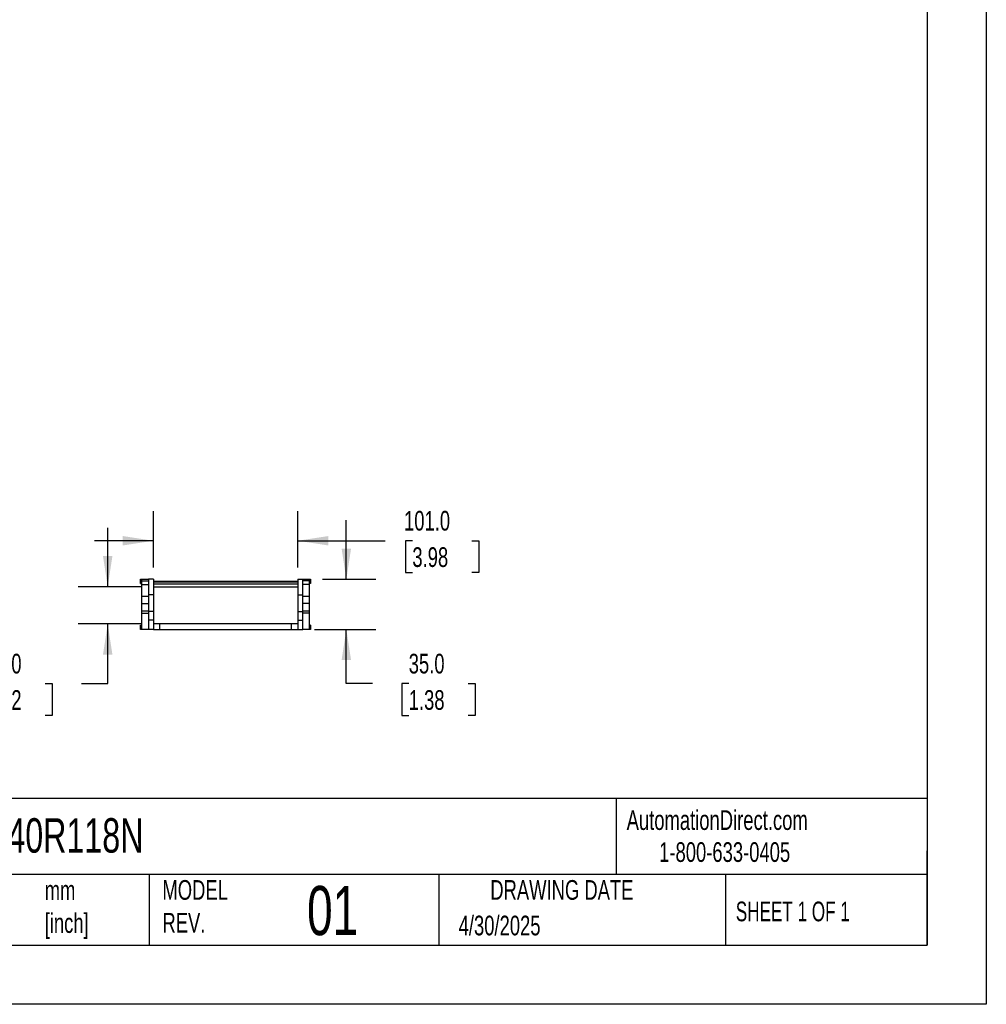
# Model space of a CAD drawing. Header units: millimetres. Extents: x 0 to 1816, y 0 to 1403.
# Tile 7 of 17: x 1140 to 1816, y 0 to 688. Entities that reach past the tile are written whole.
import ezdxf

# ---------------------------------------------------------------- set-up
doc = ezdxf.new("R2010")
doc.units = ezdxf.units.MM
doc.header["$LTSCALE"] = 6.5
doc.layers.add('DIMENSIONS', color=140, linetype='Continuous', lineweight=25)
doc.layers.add('TEXT', color=140, linetype='Continuous', lineweight=25)
doc.styles.add('SLDTEXTSTYLE0', font='TXT', dxfattribs={"width": 0.7})
doc.styles.add('SLDTEXTSTYLE1', font='TXT', dxfattribs={"width": 0.65})
doc.dimstyles.new('SLDDIMSTYLE3', dxfattribs={"dimtxt": 14.027051, "dimasz": 21.463, "dimexe": 0, "dimexo": 0.0625, "dimgap": 3.506763, "dimtad": 0, "dimtih": 1, "dimtoh": 1, "dimdec": 1, "dimrnd": 1e-09, "dimzin": 4, "dimdsep": 46, "dimtxsty": 'SLDTEXTSTYLE0', "dimsah": 1, "dimcen": 0.09, "dimadec": 0, "dimazin": 1, "dimtfac": 1, "dimtdec": 1, "dimtmove": 0, "dimatfit": 0, "dimfxl": 0, "dimfrac": 2, "dimtolj": 1, "dimtzin": 12, "dimarcsym": 0})

# ---------------------------------------------------------------- blocks, each defined once
blk = doc.blocks.new('_D_5')
at = {"layer": 'DIMENSIONS'}
for p, q in [((1233.46, 305.44), (1233.46, 344.79)), ((1334.46, 305.44), (1334.46, 344.79)), ((1233.46, 324.15), (1192.18, 324.15)), ((1334.46, 324.15), (1395.61, 324.15)), ((1414.61, 324.15), (1409.9, 324.15)), ((1409.9, 324.15), (1409.9, 301.86)), ((1456.3, 324.15), (1461.01, 324.15)), ((1461.01, 324.15), (1461.01, 301.86)), ((1409.9, 301.86), (1414.61, 301.86)), ((1461.01, 301.86), (1456.3, 301.86))]:
    blk.add_line(p, q, dxfattribs=at)
for points in [[(1233.46, 324.15), (1212, 327.45), (1212, 320.85)], [(1334.46, 324.15), (1355.92, 320.85), (1355.92, 327.45)]]:
    blk.add_solid(points, dxfattribs=at)
at = {"layer": 'DIMENSIONS', "char_height": 13.758, "attachment_point": 1, "style": 'SLDTEXTSTYLE0'}
for s, insert in [('101.0', (1408.78, 345.02)), ('3.98', (1414.61, 319.59))]:
    blk.add_mtext(s, dxfattribs=dict(at, insert=insert))
blk = doc.blocks.new('_D_6')
at = {"layer": 'DIMENSIONS'}
for p, q in [((1201.49, 291.98), (1201.49, 333.26)), ((1225.2, 291.98), (1180.85, 291.98)), ((1225.2, 265.98), (1180.85, 265.98)), ((1201.49, 224.24), (1201.49, 265.98)), ((1116.16, 224.24), (1111.45, 224.24)), ((1111.45, 224.24), (1111.45, 201.95)), ((1157.84, 224.24), (1162.55, 224.24)), ((1162.55, 224.24), (1162.55, 201.95)), ((1183.13, 224.24), (1201.49, 224.24)), ((1111.45, 201.95), (1116.16, 201.95)), ((1162.55, 201.95), (1157.84, 201.95))]:
    blk.add_line(p, q, dxfattribs=at)
for points in [[(1201.49, 291.98), (1204.79, 313.44), (1198.18, 313.44)], [(1201.49, 265.98), (1198.18, 244.52), (1204.79, 244.52)]]:
    blk.add_solid(points, dxfattribs=at)
at = {"layer": 'DIMENSIONS', "char_height": 13.758, "attachment_point": 1, "style": 'SLDTEXTSTYLE0'}
for s, insert in [('26.0', (1116.16, 245.12)), ('1.02', (1116.16, 219.68))]:
    blk.add_mtext(s, dxfattribs=dict(at, insert=insert))
blk = doc.blocks.new('_D_7')
at = {"layer": 'DIMENSIONS'}
for p, q in [((1368.42, 297.18), (1368.42, 338.46)), ((1351.71, 297.18), (1389.06, 297.18)), ((1346.21, 262.18), (1389.06, 262.18)), ((1368.42, 224.24), (1368.42, 262.18)), ((1386.78, 224.24), (1368.42, 224.24)), ((1412.07, 224.24), (1407.36, 224.24)), ((1407.36, 224.24), (1407.36, 201.95)), ((1453.75, 224.24), (1458.46, 224.24)), ((1458.46, 224.24), (1458.46, 201.95)), ((1407.36, 201.95), (1412.07, 201.95)), ((1458.46, 201.95), (1453.75, 201.95))]:
    blk.add_line(p, q, dxfattribs=at)
for points in [[(1368.42, 297.18), (1371.73, 318.64), (1365.12, 318.64)], [(1368.42, 262.18), (1365.12, 240.72), (1371.73, 240.72)]]:
    blk.add_solid(points, dxfattribs=at)
at = {"layer": 'DIMENSIONS', "char_height": 13.758, "attachment_point": 1, "style": 'SLDTEXTSTYLE0'}
for s, insert in [('35.0', (1412.07, 245.12)), ('1.38', (1412.07, 219.68))]:
    blk.add_mtext(s, dxfattribs=dict(at, insert=insert))

msp = doc.modelspace()

# ---------------------------------------------------------------- linework, layer by layer
at = {"color": 7, "linetype": 'Continuous'}
for p, q in [((1816.12, 1403.37), (1816.12, 0.02)), ((1816.12, 0.02), (0.02, 0.02))]:
    msp.add_line(p, q, dxfattribs=at)
for p, q in [((1224.46, 294.68), (1224.46, 297.18)), ((1224.46, 297.18), (1225.46, 297.18)), ((1225.46, 296.18), (1225.46, 297.18)), ((1225.46, 297.18), (1229.96, 297.18)), ((1225.46, 293.6), (1225.46, 296.18)), ((1225.46, 296.18), (1229.96, 296.18)), ((1233.46, 297.18), (1229.96, 297.18)), ((1229.96, 297.18), (1229.96, 286.35)), ((1233.46, 297.18), (1233.46, 286.35)), ((1334.46, 297.18), (1337.96, 297.18)), ((1334.46, 297.18), (1334.46, 286.35)), ((1337.96, 286.35), (1337.96, 297.18)), ((1337.96, 297.18), (1342.46, 297.18)), ((1342.46, 296.18), (1337.96, 296.18)), ((1342.46, 297.18), (1342.46, 296.18)), ((1342.46, 297.18), (1343.46, 297.18)), ((1342.46, 296.18), (1342.46, 293.6)), ((1343.46, 297.18), (1343.46, 294.68)), ((1224.46, 294.18), (1224.46, 294.68)), ((1224.46, 294.68), (1225.46, 294.68)), ((1224.46, 294.18), (1225.46, 294.18)), ((1225.46, 293.6), (1229.96, 293.6)), ((1225.46, 285.18), (1225.46, 293.6)), ((1233.46, 295.98), (1334.46, 295.98)), ((1233.46, 295.48), (1334.46, 295.48)), ((1233.46, 293.98), (1334.46, 293.98)), ((1233.46, 291.98), (1334.46, 291.98)), ((1342.46, 293.6), (1337.96, 293.6)), ((1343.46, 294.68), (1342.46, 294.68)), ((1343.46, 294.18), (1342.46, 294.18)), ((1342.46, 293.6), (1342.46, 285.18)), ((1343.46, 294.68), (1343.46, 294.18)), ((1229.96, 285.18), (1225.46, 285.18)), ((1225.46, 280.18), (1225.46, 285.18)), ((1233.46, 286.35), (1229.96, 286.35)), ((1229.96, 286.35), (1229.96, 274.62)), ((1233.46, 286.35), (1233.46, 274.62)), ((1334.46, 286.35), (1334.46, 274.62)), ((1334.46, 286.35), (1337.96, 286.35)), ((1337.96, 274.62), (1337.96, 286.35)), ((1342.46, 285.18), (1337.96, 285.18)), ((1342.46, 285.18), (1342.46, 280.18)), ((1225.46, 275.18), (1225.46, 280.18)), ((1225.46, 280.18), (1229.96, 280.18)), ((1342.46, 280.18), (1337.96, 280.18)), ((1342.46, 280.18), (1342.46, 275.18)), ((1225.46, 275.18), (1229.96, 275.18)), ((1225.46, 273.58), (1225.46, 275.18)), ((1225.46, 273.58), (1229.96, 273.58)), ((1225.46, 262.18), (1225.46, 273.58)), ((1233.46, 274.62), (1229.96, 274.62)), ((1229.96, 274.62), (1229.96, 268.68)), ((1233.46, 268.68), (1229.96, 268.68)), ((1229.96, 268.68), (1229.96, 262.18)), ((1233.46, 274.62), (1233.46, 268.68)), ((1233.46, 268.68), (1233.46, 262.18)), ((1334.46, 274.62), (1337.96, 274.62)), ((1334.46, 274.62), (1334.46, 268.68)), ((1334.46, 268.68), (1337.96, 268.68)), ((1334.46, 268.68), (1334.46, 262.18)), ((1337.96, 275.18), (1342.46, 275.18)), ((1337.96, 268.68), (1337.96, 274.62)), ((1342.46, 273.58), (1337.96, 273.58)), ((1337.96, 262.18), (1337.96, 268.68)), ((1342.46, 275.18), (1342.46, 273.58)), ((1342.46, 273.58), (1342.46, 262.18)), ((1224.46, 264.68), (1224.46, 265.18)), ((1224.46, 265.18), (1225.46, 265.18)), ((1224.46, 264.68), (1225.46, 264.68)), ((1224.46, 262.18), (1224.46, 264.68)), ((1225.46, 262.18), (1224.46, 262.18)), ((1229.96, 262.18), (1225.46, 262.18)), ((1233.46, 262.18), (1229.96, 262.18)), ((1237.96, 265.98), (1233.46, 265.98)), ((1233.46, 262.18), (1237.96, 262.18)), ((1237.96, 262.18), (1237.96, 265.98)), ((1329.96, 265.98), (1237.96, 265.98)), ((1237.96, 262.18), (1329.96, 262.18)), ((1329.96, 262.18), (1329.96, 265.98)), ((1334.46, 265.98), (1329.96, 265.98)), ((1329.96, 262.18), (1334.46, 262.18)), ((1334.46, 262.18), (1337.96, 262.18)), ((1342.46, 262.18), (1337.96, 262.18)), ((1343.46, 265.18), (1342.46, 265.18)), ((1343.46, 264.68), (1342.46, 264.68)), ((1343.46, 262.18), (1342.46, 262.18)), ((1343.46, 265.18), (1343.46, 264.68)), ((1343.46, 264.68), (1343.46, 262.18))]:
    msp.add_line(p, q)
at = {"layer": 'TEXT'}
for p, q in [((1774.82, 1362.08), (1774.82, 41.27)), ((1774.82, 143.82), (41.27, 143.82)), ((1557.24, 143.82), (1557.24, 90.8)), ((1774.82, 41.27), (1774.82, 107.31)), ((1774.82, 90.8), (41.27, 90.8)), ((1230.45, 90.8), (1230.45, 41.27)), ((1433.03, 90.8), (1433.03, 41.27)), ((1633.77, 90.8), (1633.77, 41.27)), ((41.27, 41.27), (1774.82, 41.27))]:
    msp.add_line(p, q, dxfattribs=at)

# ---------------------------------------------------------------- texts
at = {"color": 179, "linetype": 'Continuous', "lineweight": 18, "char_height": 13.7583, "attachment_point": 1, "style": 'SLDTEXTSTYLE0'}
for s, insert in [('AutomationDirect.com', (1564.52, 135.7)), ('1-800-633-0405', (1587.25, 113.34))]:
    msp.add_mtext(s, dxfattribs=dict(at, insert=insert))
at = {"layer": 'TEXT'}
for s, insert, char_height, attachment_point, style in [('CDC-10X40R118N', (1034.85, 130.15), 24.0771, 1, 'SLDTEXTSTYLE0'), ('mm^J[inch]', (1157.41, 86.64), 13.758, 1, 'SLDTEXTSTYLE0'), ('MODEL ^JREV.', (1239.77, 86.87), 13.7583, 1, 'SLDTEXTSTYLE0'), ('01', (1340.94, 82.77), 34.396, 1, 'SLDTEXTSTYLE0'), ('DRAWING DATE', (1519.21, 86.87), 13.7583, 2, 'SLDTEXTSTYLE0'), ('SHEET 1 OF 1', (1640.87, 71.83), 13.7583, 1, 'SLDTEXTSTYLE1'), ('4/30/2025', (1446.98, 61.99), 13.758, 1, 'SLDTEXTSTYLE0')]:
    msp.add_mtext(s, dxfattribs=dict(at, insert=insert, char_height=char_height, attachment_point=attachment_point, style=style))

# ---------------------------------------------------------------- dimensions: what is measured, and where the dimension line sits
at = {"layer": 'DIMENSIONS'}
dim = msp.add_linear_dim(base=(1334.46, 324.15), p1=(1233.46, 297.18), p2=(1334.46, 297.18), dimstyle='SLDDIMSTYLE3', dxfattribs=at)
dim.commit()
dim.dimension.update_dxf_attribs({"geometry": '_D_5', "text_midpoint": (1435.45, 324.15), "dimtype": 160})
for base, p1, p2, picture, middle in [((1368.42, 262.18), (1343.46, 297.18), (1337.96, 262.18), '_D_7', (1368.42, 224.24)), ((1201.49, 265.98), (1233.46, 291.98), (1233.46, 265.98), '_D_6', (1201.49, 224.24))]:
    dim = msp.add_linear_dim(base=base, p1=p1, p2=p2, angle=90, dimstyle='SLDDIMSTYLE3', dxfattribs=at)
    dim.commit()
    dim.dimension.update_dxf_attribs({"geometry": picture, "text_midpoint": middle, "dimtype": 160})

doc.saveas('drawing.dxf')
